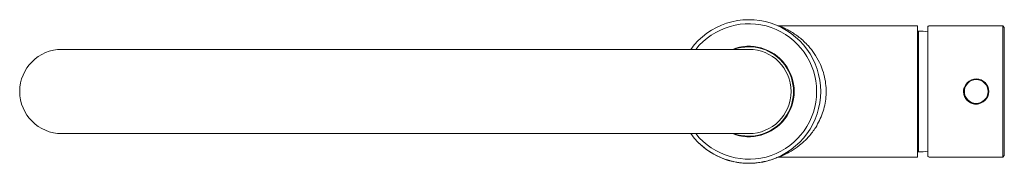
# Paper-space layout '_Top' of a CAD drawing. Header units: millimetres. Extents: x -234 to 82, y -23 to 23.
import ezdxf

# ---------------------------------------------------------------- set-up
doc = ezdxf.new("R2010")
doc.units = ezdxf.units.MM

psp = doc.layouts.new('_Top')

# ---------------------------------------------------------------- linework, layer by layer
at = {"color": 7, "linetype": 'Continuous', "lineweight": 15}
for p, q in [((54, 21), (9.75, 21)), ((54, 21), (54, -21)), ((54.37, 19.35), (54, 19.35)), ((57.3, -20.88), (57.3, 20.88)), ((81.3, 21), (57.66, 21)), ((81.8, 20.5), (81.3, 21)), ((81.3, -21), (81.3, 21)), ((81.8, 20.5), (81.8, -20.5)), ((0, 13.5), (-220, 13.5)), ((-220, -13.5), (0, -13.5)), ((-16.1, -16.42), (-16.11, -16.43)), ((-9.06, -21.14), (-9.06, -21.15)), ((-8.56, -21.35), (-8.56, -21.36)), ((-7.53, -21.73), (-7.53, -21.74)), ((7.1, -21.88), (7.1, -21.89)), ((7.1, -21.89), (7.12, -21.88)), ((7.11, -21.87), (7.12, -21.88)), ((8.34, -21.43), (8.35, -21.44)), ((9.8, -21), (54, -21)), ((54, -19.35), (54.37, -19.35)), ((57.3, -20.88), (57.65, -20.96)), ((57.65, -21), (81.3, -21)), ((81.3, -21), (81.8, -20.5)), ((-5.93, -22.22), (-5.93, -22.23)), ((-4.86, -22.48), (-4.87, -22.49)), ((-1.96, -22.92), (-1.97, -22.93)), ((3.11, -22.79), (3.11, -22.8)), ((6.05, -22.19), (6.05, -22.2))]:
    psp.add_line(p, q, dxfattribs=at)
at = {"color": 8, "linetype": 'Continuous', "lineweight": 15}
psp.add_line((54.37, -19.35), (54.37, 19.35), dxfattribs=at)
at = {"color": 7, "linetype": 'Continuous', "lineweight": 15}
for radius in [4, 3.8]:
    psp.add_circle((72.8, 0), radius, dxfattribs=at)
for centre, radius, start, end in [((0, 0), 23, 215.9413, 144.0587), ((0, 0), 21.7, 218.4711, 141.5289), ((54.37, 0), 19.35, 81.2841, 90), ((-220, 0), 13.5, 90, 270), ((0, 0), 14.5, 248.5967, 111.4033), ((0, 0), 14.3, 250.7443, 109.2557), ((0, 0), 13.5, 270, 90), ((0, 0), 23.01, 225.5711, 246.0864), ((0, 0), 23.01, 248.1568, 250.8872), ((0, 0), 23.01, 285.2425, 287.9722), ((0, 0), 23.01, 291.2728, 294.4917), ((54.37, 0), 19.35, 270, 278.7159), ((0, 0), 23.01, 255.0636, 257.7935)]:
    psp.add_arc(centre, radius, start, end, dxfattribs=at)
for points, knots in [([(9.7, 21), (9.66, 21), (9.55, 21), (9.43, 21.03), (9.38, 21.04), (9.37, 21.04)], [0, 0, 0, 0, 0.310353, 0.952826, 1, 1, 1, 1]), ([(57.66, 20.95), (57.55, 20.97), (57.3, 21), (57.3, 20.93), (57.3, 20.88)], [0, 0, 0, 0, 0.436326, 1, 1, 1, 1]), ([(69.16, 1.64), (69.05, 1.43), (68.79, 0.92), (68.76, 0.34), (68.75, 0)], [0, 0, 0, 0, 0.4069027, 1, 1, 1, 1]), ([(68.75, 0), (68.79, -0.45), (68.88, -1.35), (69.57, -2.55), (70.58, -3.48), (71.85, -4), (73.01, -4.13), (73.64, -3.92), (73.84, -3.86)], [0, 0, 0, 0, 0.181661, 0.363244, 0.546878, 0.732026, 0.914893, 1, 1, 1, 1]), ([(-5.93, -22.23), (-5.93, -22.23), (-5.93, -22.23), (-5.95, -22.23), (-5.97, -22.22), (-6.01, -22.21), (-6.11, -22.18), (-6.27, -22.14), (-6.51, -22.07), (-6.71, -22.01), (-6.89, -21.95), (-7.03, -21.91), (-7.16, -21.87), (-7.31, -21.82), (-7.43, -21.78), (-7.49, -21.76), (-7.52, -21.75), (-7.53, -21.74), (-7.53, -21.74), (-7.53, -21.74)], [0, 0, 0, 0, 0.042632, 0.084348, 0.125292, 0.190562, 0.250525, 0.374849, 0.43665, 0.499803, 0.562361, 0.594809, 0.62498, 0.685669, 0.74956, 0.806546, 0.874707, 0.937348, 1, 1, 1, 1]), ([(9.43, -21.03), (9.52, -21.01), (9.64, -20.98), (9.78, -21), (9.81, -21)], [0, 0, 0, 0, 0.738144, 1, 1, 1, 1]), ([(-1.97, -22.93), (-2.26, -22.9), (-2.69, -22.86), (-3.21, -22.79), (-3.55, -22.73), (-3.83, -22.69), (-4.07, -22.65), (-4.19, -22.62), (-4.13, -22.64), (-4.12, -22.64)], [0, 0, 0, 0, 0.237259, 0.356619, 0.475679, 0.593443, 0.713955, 0.951332, 1, 1, 1, 1]), ([(0.21, -23.01), (0.22, -23.01), (0.29, -23.01), (0.16, -23.01), (-0.09, -23.01), (-0.36, -23.01), (-0.71, -23), (-1.23, -22.98), (-1.67, -22.95), (-1.97, -22.93)], [0, 0, 0, 0, 0.048312, 0.28577, 0.406297, 0.524133, 0.643238, 0.76264, 1, 1, 1, 1]), ([(3.11, -22.8), (2.82, -22.83), (2.39, -22.89), (1.86, -22.94), (1.52, -22.96), (1.25, -22.98), (1, -22.99), (0.87, -22.99), (0.94, -22.99), (0.95, -22.99)], [0, 0, 0, 0, 0.237258, 0.356619, 0.475678, 0.59344, 0.713953, 0.95133, 1, 1, 1, 1]), ([(5.26, -22.4), (5.27, -22.4), (5.33, -22.38), (5.21, -22.41), (4.97, -22.47), (4.69, -22.53), (4.36, -22.59), (3.84, -22.69), (3.4, -22.76), (3.11, -22.8)], [0, 0, 0, 0, 0.04831, 0.285769, 0.406296, 0.524132, 0.643237, 0.762639, 1, 1, 1, 1])]:
    psp.add_open_spline(points, degree=3, knots=knots, dxfattribs=at)
at = {"color": 8, "linetype": 'Continuous', "lineweight": 15}
psp.add_open_spline([(9.75, 21), (9.76, 21), (9.79, 20.98), (10.4, 20.74), (11.7, 20.15), (13.61, 19.13), (16.16, 17.43), (18.81, 14.98), (21, 12.22), (22.55, 9.58), (23.69, 6.8), (24.43, 4.05), (24.79, 1.12), (24.74, -1.73), (24.33, -4.44), (23.63, -6.95), (22.65, -9.33), (21.21, -11.91), (19.25, -14.5), (16.78, -16.9), (14.18, -18.8), (12.13, -19.94), (10.83, -20.55), (9.98, -20.91), (9.88, -20.95), (9.81, -20.97)], degree=3, knots=[0, 0, 0, 0, 0.011214, 0.050643, 0.088085, 0.126458, 0.194801, 0.265014, 0.314849, 0.365894, 0.405369, 0.445945, 0.485188, 0.525959, 0.561413, 0.597879, 0.635517, 0.673953, 0.732045, 0.791763, 0.851649, 0.912839, 0.938849, 0.965301, 1, 1, 1, 1], dxfattribs=at)
at = {"color": 7, "linetype": 'Continuous', "lineweight": 15}
psp.add_open_spline([(8.35, -21.44), (7.94, -21.6), (7.53, -21.75), (7.12, -21.88)], degree=3, dxfattribs=at)

doc.saveas('drawing.dxf')
